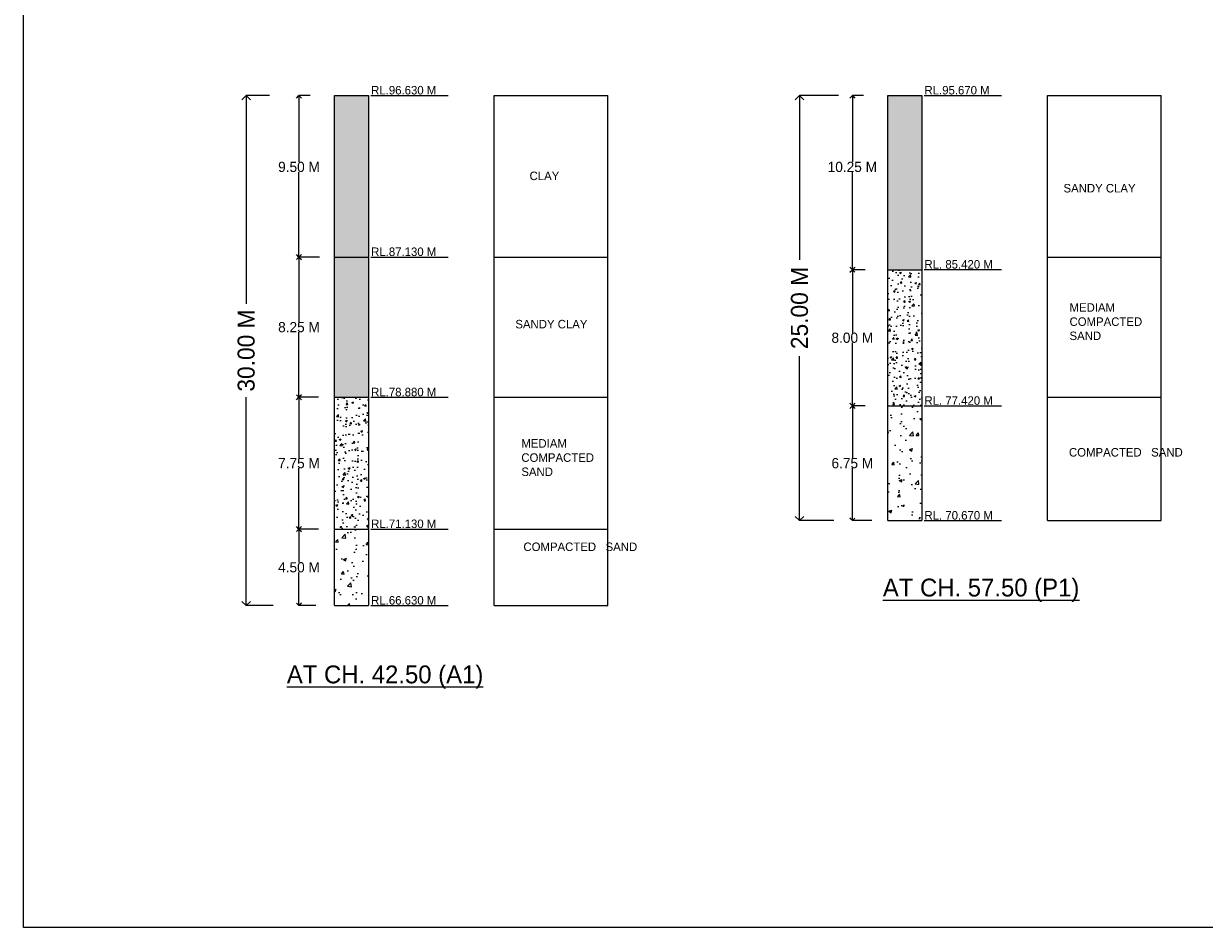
# Model space of a CAD drawing. Header units: millimetres. Extents: x -20950785 to 389010297, y -11535949 to 14056629.
# Tile 41 of 256: x 9284767 to 9354167, y -423663 to -370513. Entities that reach past the tile are written whole.
import ezdxf

# ---------------------------------------------------------------- set-up
doc = ezdxf.new("R2010")
doc.units = ezdxf.units.MM
doc.header["$LTSCALE"] = 60
doc.header["$MEASUREMENT"] = 0
doc.dimstyles.get("Standard").update_dxf_attribs({"dimtxt": 400, "dimasz": 215, "dimexe": 0.18, "dimexo": 0.0625, "dimgap": 0.09, "dimtad": 0, "dimtih": 1, "dimtoh": 1, "dimdec": 0, "dimzin": 4, "dimdsep": 46, "dimtxsty": 'Standard', "dimblk": 'OPEN90', "dimcen": 0, "dimadec": 0, "dimazin": 1, "dimtfac": 1, "dimtdec": 0, "dimtix": 1, "dimtofl": 0, "dimtmove": 0, "dimatfit": 3, "dimldrblk": 'OPEN30', "dimfxl": 1, "dimtolj": 1, "dimtzin": 0, "dimarcsym": 0})
pattern_1 = [(50, (7449959.4, -368372.3), (1793.1505, -156.8803), [187.5, -2062.5]), (355, (7449959.4, -368372.3), (-346.8783, 1880.4803), [150, -1650]), (100.45144, (7450108.8, -368385.4), (1446.2721, 1723.6), [159.3505, -1752.8553]), (46.1842, (7449959.4, -367872.3), (2668.1033, -413.7982), [281.25, -3093.75]), (96.63564, (7450181.8, -367906.8), (2336.655, 2435.2965), [239.026, -2629.2844]), (351.18416, (7449959.4, -367872.3), (2336.655, 2435.2965), [225, -2475]), (21, (7450209.4, -367997.3), (1492.2676, -1006.5472), [187.5, -2062.5]), (326, (7450209.4, -367997.3), (608.2883, 1812.8751), [150, -1650]), (71.45144, (7450333.8, -368081.2), (2100.556, 806.3279), [159.3505, -1752.8553]), (37.5, (7449959.4, -368372.3), (30.39964, 832.23463), [0, -1630, 0, -1675, 0, -1656.25]), (7.5, (7449959.4, -368372.3), (657.67384, 986.0293), [0, -955, 0, -1592.5, 0, -631.25]), (327.5, (7449401.9, -368372.3), (1334.5561, -56.38718), [0, -625, 0, -1950, 0, -2587.5]), (317.5, (7449151.9, -368372.3), (1457.9654, 250.26246), [0, -812.5, 0, -1295, 0, -1837.5])]
pattern_2 = [(50, (7449959.4, -368372.33), (358.63009, -31.376067), [37.5, -412.5]), (355, (7449959.4, -368372.33), (-69.37567, 376.09607), [30, -330]), (100.451444, (7449989.3, -368374.94), (289.254423, 344.719995), [31.870096, -350.571056]), (46.1842, (7449959.4, -368272.33), (533.62067, -82.75964), [56.25, -618.75]), (96.635635, (7450003.9, -368279.2), (467.33097, 487.0593), [47.80517, -525.85688]), (351.184164, (7449959.4, -368272.3), (467.33097, 487.0593), [45, -495]), (21, (7450009.4, -368297.33), (298.453526, -201.309445), [37.5, -412.5]), (326, (7450009.4, -368297.33), (121.657666, 362.57502), [30, -330]), (71.451445, (7450034.28, -368314.1), (420.11119, 161.265576), [31.870095, -350.571056]), (37.5, (7449959.41, -368372.33), (6.079928, 166.446927), [0, -326, 0, -335, 0, -331.25]), (7.5, (7449959.41, -368372.33), (131.534769, 197.205856), [0, -191, 0, -318.5, 0, -126.25]), (327.5, (7449847.91, -368372.33), (266.911218, -11.277436), [0, -125, 0, -390, 0, -517.5]), (317.5, (7449797.9, -368372.33), (291.593085, 50.05249), [0, -162.5, 0, -259, 0, -367.5])]
pattern_3 = [(50, (7449959.4, -368372.3), (1075.89027, -94.1282), [112.5, -1237.5]), (355, (7449959.4, -368372.3), (-208.127, 1128.2882), [90, -990]), (100.451444, (7450049.1, -368380.2), (867.76327, 1034.16), [95.6103, -1051.71317]), (46.1842, (7449959.4, -368072.3), (1600.862, -248.2789), [168.75, -1856.25]), (96.63564, (7450092.8, -368093), (1401.9929, 1461.1779), [143.4155, -1577.5706]), (351.18416, (7449959.4, -368072.3), (1401.9929, 1461.1779), [135, -1485]), (21, (7450109.4, -368147.3), (895.36058, -603.92834), [112.5, -1237.5]), (326, (7450109.4, -368147.3), (364.973, 1087.72507), [90, -990]), (71.451445, (7450184, -368197.7), (1260.33357, 483.79673), [95.6103, -1051.71317]), (37.5, (7449959.4, -368372.33), (18.23978, 499.34078), [0, -978, 0, -1005, 0, -993.75]), (7.5, (7449959.4, -368372.33), (394.6043, 591.61757), [0, -573, 0, -955.5, 0, -378.75]), (327.5, (7449624.9, -368372.33), (800.73365, -33.83231), [0, -375, 0, -1170, 0, -1552.5]), (317.5, (7449474.9, -368372.3), (874.77925, 150.15747), [0, -487.5, 0, -777, 0, -1102.5])]

# ---------------------------------------------------------------- blocks, each defined once
blk = doc.blocks.new('_Open90')
at = {"color": 0, "linetype": 'ByBlock', "lineweight": -2}
for p, q in [((0, 0), (-1, 0)), ((-0.5, 0.5), (0, 0)), ((0, 0), (-0.5, -0.5))]:
    blk.add_line(p, q, dxfattribs=at)
blk = doc.blocks.new('*D1617')
at = {"color": 0, "lineweight": -2, "ltscale": 20, "transparency": 16777216}
for p, q in [((9301618, -374740), (9300953, -374740)), ((9300953, -375040), (9300953, -378643)), ((9300953, -383940), (9300953, -379243)), ((9302150, -384240), (9300953, -384240))]:
    blk.add_line(p, q, dxfattribs=at)
at = {"layer": 'Defpoints', "color": 0, "lineweight": 9, "ltscale": 20, "transparency": 16777216}
for p in [(9300953, -374740), (9301618, -374740), (9302151, -384240)]:
    blk.add_point(p, dxfattribs=at)
at = {"color": 0, "lineweight": -2, "ltscale": 20, "transparency": 16777216, "xscale": 300, "yscale": 300, "zscale": 300}
for p, rotation in [((9300953, -374740), 90), ((9300953, -384240), 270)]:
    blk.add_blockref('_Open90', p, dxfattribs=dict(at, rotation=rotation))
at = {"color": 0, "lineweight": 9, "ltscale": 20, "transparency": 16777216, "insert": (9300953, -378943), "char_height": 400, "attachment_point": 5}
blk.add_mtext('\\A1;{\\H1.5x;9.50 M}', dxfattribs=at)
blk = doc.blocks.new('_Open30')
at = {"color": 0, "linetype": 'ByBlock', "lineweight": -2}
for p, q in [((-1, 0.27), (0, 0)), ((0, 0), (-1, -0.27)), ((0, 0), (-1, 0))]:
    blk.add_line(p, q, dxfattribs=at)
blk = doc.blocks.new('*D1618')
at = {"color": 0, "lineweight": -2, "ltscale": 20, "transparency": 16777216}
for p, q in [((9302150, -384240), (9300953, -384240)), ((9300953, -384540), (9300953, -388065)), ((9300953, -392190), (9300953, -388665)), ((9302094, -392490), (9300953, -392490))]:
    blk.add_line(p, q, dxfattribs=at)
at = {"layer": 'Defpoints', "color": 0, "lineweight": 9, "ltscale": 20, "transparency": 16777216}
for p in [(9300953, -384240), (9302151, -384240), (9302095, -392490)]:
    blk.add_point(p, dxfattribs=at)
at = {"color": 0, "lineweight": -2, "ltscale": 20, "transparency": 16777216, "xscale": 300, "yscale": 300, "zscale": 300}
for p, rotation in [((9300953, -384240), 90), ((9300953, -392490), 270)]:
    blk.add_blockref('_Open90', p, dxfattribs=dict(at, rotation=rotation))
at = {"color": 0, "lineweight": 9, "ltscale": 20, "transparency": 16777216, "insert": (9300953, -388365), "char_height": 400, "attachment_point": 5}
blk.add_mtext('\\A1;{\\H1.5x;8.25 M}', dxfattribs=at)
blk = doc.blocks.new('*D1619')
at = {"color": 0, "lineweight": -2, "ltscale": 20, "transparency": 16777216}
for p, q in [((9302094, -392490), (9300953, -392490)), ((9300953, -392790), (9300953, -396065)), ((9300953, -399940), (9300953, -396665)), ((9302094, -400240), (9300953, -400240))]:
    blk.add_line(p, q, dxfattribs=at)
at = {"layer": 'Defpoints', "color": 0, "lineweight": 9, "ltscale": 20, "transparency": 16777216}
for p in [(9300953, -392490), (9302095, -392490), (9302095, -400240)]:
    blk.add_point(p, dxfattribs=at)
at = {"color": 0, "lineweight": -2, "ltscale": 20, "transparency": 16777216, "xscale": 300, "yscale": 300, "zscale": 300}
for p, rotation in [((9300953, -392490), 90), ((9300953, -400240), 270)]:
    blk.add_blockref('_Open90', p, dxfattribs=dict(at, rotation=rotation))
at = {"color": 0, "lineweight": 9, "ltscale": 20, "transparency": 16777216, "insert": (9300953, -396365), "char_height": 400, "attachment_point": 5}
blk.add_mtext('\\A1;{\\H1.5x;7.75 M}', dxfattribs=at)
blk = doc.blocks.new('*D1620')
at = {"color": 0, "lineweight": -2, "ltscale": 20, "transparency": 16777216}
for p, q in [((9301698, -400240), (9300953, -400240)), ((9300953, -400540), (9300953, -402190)), ((9300953, -404440), (9300953, -402790)), ((9301940, -404740), (9300953, -404740))]:
    blk.add_line(p, q, dxfattribs=at)
at = {"layer": 'Defpoints', "color": 0, "lineweight": 9, "ltscale": 20, "transparency": 16777216}
for p in [(9300953, -400240), (9301698, -400240), (9301940, -404740)]:
    blk.add_point(p, dxfattribs=at)
at = {"color": 0, "lineweight": -2, "ltscale": 20, "transparency": 16777216, "xscale": 300, "yscale": 300, "zscale": 300}
for p, rotation in [((9300953, -400240), 90), ((9300953, -404740), 270)]:
    blk.add_blockref('_Open90', p, dxfattribs=dict(at, rotation=rotation))
at = {"color": 0, "lineweight": 9, "ltscale": 20, "transparency": 16777216, "insert": (9300953, -402490), "char_height": 400, "attachment_point": 5}
blk.add_mtext('\\A1;{\\H1.5x;4.50 M}', dxfattribs=at)
blk = doc.blocks.new('*D1621')
at = {"color": 0, "lineweight": -2, "transparency": 16777216}
for p, q in [((9299226, -374740), (9297851, -374740)), ((9297852, -375240), (9297852, -386990)), ((9297852, -404240), (9297852, -392490)), ((9299428, -404740), (9297851, -404740))]:
    blk.add_line(p, q, dxfattribs=at)
at = {"layer": 'Defpoints', "color": 0, "lineweight": 9, "transparency": 16777216}
for p in [(9299226, -374740), (9297852, -404740), (9299428, -404740)]:
    blk.add_point(p, dxfattribs=at)
at = {"color": 0, "lineweight": -2, "transparency": 16777216, "xscale": 500, "yscale": 500, "zscale": 500}
for p, rotation in [((9297852, -374740), 90), ((9297852, -404740), 270)]:
    blk.add_blockref('_Open90', p, dxfattribs=dict(at, rotation=rotation))
at = {"color": 0, "transparency": 16777216, "insert": (9297852, -389740), "char_height": 1000, "attachment_point": 5, "rotation": 90}
blk.add_mtext('\\A1;30.00 M', dxfattribs=at)
blk = doc.blocks.new('*D1622')
at = {"color": 0, "lineweight": -2, "ltscale": 20, "transparency": 16777216}
for p, q in [((9334141, -374740), (9333476, -374740)), ((9333476, -375040), (9333476, -378643)), ((9333476, -384690), (9333476, -379243)), ((9334221, -384990), (9333476, -384990))]:
    blk.add_line(p, q, dxfattribs=at)
at = {"layer": 'Defpoints', "color": 0, "lineweight": 9, "ltscale": 20, "transparency": 16777216}
for p in [(9333476, -374740), (9334141, -374740), (9334221, -384990)]:
    blk.add_point(p, dxfattribs=at)
at = {"color": 0, "lineweight": -2, "ltscale": 20, "transparency": 16777216, "xscale": 300, "yscale": 300, "zscale": 300}
for p, rotation in [((9333476, -374740), 90), ((9333476, -384990), 270)]:
    blk.add_blockref('_Open90', p, dxfattribs=dict(at, rotation=rotation))
at = {"color": 0, "lineweight": 9, "ltscale": 20, "transparency": 16777216, "insert": (9333476, -378943), "char_height": 400, "attachment_point": 5}
blk.add_mtext('\\A1;{\\H1.5x;10.25 M}', dxfattribs=at)
blk = doc.blocks.new('*D1623')
at = {"color": 0, "lineweight": -2, "ltscale": 20, "transparency": 16777216}
for p, q in [((9334221, -384990), (9333476, -384990)), ((9333476, -385290), (9333476, -388690)), ((9333476, -392690), (9333476, -389290)), ((9334221, -392990), (9333476, -392990))]:
    blk.add_line(p, q, dxfattribs=at)
at = {"layer": 'Defpoints', "color": 0, "lineweight": 9, "ltscale": 20, "transparency": 16777216}
for p in [(9333476, -384990), (9334221, -384990), (9334221, -392990)]:
    blk.add_point(p, dxfattribs=at)
at = {"color": 0, "lineweight": -2, "ltscale": 20, "transparency": 16777216, "xscale": 300, "yscale": 300, "zscale": 300}
for p, rotation in [((9333476, -384990), 90), ((9333476, -392990), 270)]:
    blk.add_blockref('_Open90', p, dxfattribs=dict(at, rotation=rotation))
at = {"color": 0, "lineweight": 9, "ltscale": 20, "transparency": 16777216, "insert": (9333476, -388990), "char_height": 400, "attachment_point": 5}
blk.add_mtext('\\A1;{\\H1.5x;8.00 M}', dxfattribs=at)
blk = doc.blocks.new('*D1624')
at = {"color": 0, "lineweight": -2, "ltscale": 20, "transparency": 16777216}
for p, q in [((9334221, -392990), (9333476, -392990)), ((9333476, -393290), (9333476, -396065)), ((9333476, -399440), (9333476, -396665)), ((9334617, -399740), (9333476, -399740))]:
    blk.add_line(p, q, dxfattribs=at)
at = {"layer": 'Defpoints', "color": 0, "lineweight": 9, "ltscale": 20, "transparency": 16777216}
for p in [(9333476, -392990), (9334221, -392990), (9334617, -399740)]:
    blk.add_point(p, dxfattribs=at)
at = {"color": 0, "lineweight": -2, "ltscale": 20, "transparency": 16777216, "xscale": 300, "yscale": 300, "zscale": 300}
for p, rotation in [((9333476, -392990), 90), ((9333476, -399740), 270)]:
    blk.add_blockref('_Open90', p, dxfattribs=dict(at, rotation=rotation))
at = {"color": 0, "lineweight": 9, "ltscale": 20, "transparency": 16777216, "insert": (9333476, -396365), "char_height": 400, "attachment_point": 5}
blk.add_mtext('\\A1;{\\H1.5x;6.75 M}', dxfattribs=at)
blk = doc.blocks.new('*D1625')
at = {"color": 0, "lineweight": -2, "transparency": 16777216}
for p, q in [((9332670, -374740), (9330374, -374740)), ((9330374, -375240), (9330374, -384406)), ((9330374, -399240), (9330374, -390073)), ((9332379, -399740), (9330374, -399740))]:
    blk.add_line(p, q, dxfattribs=at)
at = {"layer": 'Defpoints', "color": 0, "lineweight": 9, "transparency": 16777216}
for p in [(9332670, -374740), (9330374, -399740), (9332379, -399740)]:
    blk.add_point(p, dxfattribs=at)
at = {"color": 0, "lineweight": -2, "transparency": 16777216, "xscale": 500, "yscale": 500, "zscale": 500}
for p, rotation in [((9330374, -374740), 90), ((9330374, -399740), 270)]:
    blk.add_blockref('_Open90', p, dxfattribs=dict(at, rotation=rotation))
at = {"color": 0, "transparency": 16777216, "insert": (9330374, -387240), "char_height": 1000, "attachment_point": 5, "rotation": 90}
blk.add_mtext('\\A1;25.00 M', dxfattribs=at)

msp = doc.modelspace()

# ---------------------------------------------------------------- hatches: boundary and pattern name
at = {"lineweight": 9, "ltscale": 20}
h = msp.add_hatch(dxfattribs=at)
h.set_pattern_fill('AR-CONC', color=256, scale=100)
h.set_pattern_definition([(50, (7449959.4, -368372.3), (717.26018, -62.75213), [75, -825]), (355, (7449959.4, -368372.3), (-138.75133, 752.19213), [60, -660]), (100.451444, (7450019.2, -368377.56), (578.50885, 689.44), [63.7402, -701.1421]), (46.1842, (7449959.4, -368172.3), (1067.24133, -165.51928), [112.5, -1237.5]), (96.635635, (7450048.3, -368186.1), (934.66195, 974.1186), [95.61034, -1051.71376]), (351.184164, (7449959.4, -368172.3), (934.66195, 974.1186), [90, -990]), (21, (7450059.4, -368222.3), (596.90705, -402.61889), [75, -825]), (326, (7450059.4, -368222.3), (243.31533, 725.15005), [60, -660]), (71.451445, (7450109.15, -368255.9), (840.22238, 322.53115), [63.7402, -701.1421]), (37.5, (7449959.4, -368372.33), (12.159855, 332.893854), [0, -652, 0, -670, 0, -662.5]), (7.5, (7449959.4, -368372.33), (263.06954, 394.41171), [0, -382, 0, -637, 0, -252.5]), (327.5, (7449736.4, -368372.33), (533.822436, -22.554872), [0, -250, 0, -780, 0, -1035]), (317.5, (7449636.4, -368372.33), (583.18617, 100.10498), [0, -325, 0, -518, 0, -735])])
h.paths.add_polyline_path([(9305042.98, -384239.68), (9303042.98, -384239.68), (9303042.98, -392489.68), (9305042.98, -392489.68)])
h.paths.add_polyline_path([(9305063.93, -404820.18), (9309693.04, -404820.18), (9309693.04, -404038.95), (9305063.93, -404038.95)], flags=9)
h.paths.add_polyline_path([(9305063.93, -400320.18), (9309693.04, -400320.18), (9309693.04, -399538.95), (9305063.93, -399538.95)], flags=9)
h.paths.add_polyline_path([(9305063.42, -392571.69), (9309693.54, -392571.69), (9309693.54, -391787.44), (9305063.42, -391787.44)], flags=9)
h.paths.add_polyline_path([(9305063.42, -384321.69), (9309693.54, -384321.69), (9309693.54, -383537.44), (9305063.42, -383537.44)], flags=9)
h.paths.add_polyline_path([(9305063.93, -374820.18), (9309693.04, -374820.18), (9309693.04, -374038.95), (9305063.93, -374038.95)], flags=9)
h.paths.add_polyline_path([(9313973.91, -402653.12), (9318584.89, -402653.12), (9318584.89, -400724.92), (9313973.91, -400724.92)], flags=9)
h.paths.add_polyline_path([(9314193.96, -379995.34), (9316441.95, -379995.34), (9316441.95, -378909.55), (9314193.96, -378909.55)], flags=9)
h.paths.add_polyline_path([(9299891.52, -409948.64), (9314430.04, -409948.64), (9314430.04, -407866.97), (9299891.52, -407866.97)], flags=9)
h.paths.add_polyline_path([(9313830.17, -397406.65), (9318463.31, -397406.65), (9318463.31, -394634.71), (9313830.17, -394634.71)], flags=9)
h.paths.add_polyline_path([(9313498.94, -388715.78), (9318154.59, -388715.78), (9318154.59, -387629.99), (9313498.94, -387629.99)], flags=9)
h.paths.add_polyline_path([(9413985.31, -333598.75), (9424793.98, -333598.75), (9424793.98, -331283.91), (9413985.31, -331283.91)], flags=9)
h.paths.add_polyline_path([(9383405.73, -238638.61), (9388658.05, -238638.61), (9388658.05, -237335.66), (9383405.73, -237335.66)], flags=9)
h.paths.add_polyline_path([(9383489.63, -236841.36), (9388741.94, -236841.36), (9388741.94, -235538.4), (9383489.63, -235538.4)], flags=9)
h.paths.add_polyline_path([(9402505.26, -237732.81), (9408047.7, -237732.81), (9408047.7, -236429.85), (9402505.26, -236429.85)], flags=9)
h.paths.add_polyline_path([(9402428.52, -235857.48), (9407970.97, -235857.48), (9407970.97, -234554.53), (9402428.52, -234554.53)], flags=9)
h.paths.add_polyline_path([(9364133.54, -237732.81), (9369675.99, -237732.81), (9369675.99, -236429.85), (9364133.54, -236429.85)], flags=9)
h.paths.add_polyline_path([(9364056.8, -235857.48), (9369599.25, -235857.48), (9369599.25, -234554.53), (9364056.8, -234554.53)], flags=9)
h.paths.add_polyline_path([(9470139.99, -397353.43), (9566841.73, -397353.43), (9566841.73, -388863.45), (9470139.99, -388863.45)], flags=9)
h.paths.add_polyline_path([(9552010.34, -416787.57), (9561144.66, -416787.57), (9561144.66, -412444.38), (9552010.34, -412444.38)], flags=9)
h.paths.add_polyline_path([(9494166.13, -408126.44), (9580947.88, -408126.44), (9580947.88, -400905.14), (9494166.13, -400905.14)], flags=9)
h.paths.add_polyline_path([(9468893.12, -416988.19), (9488963.93, -416988.19), (9488963.93, -412710.73), (9468893.12, -412710.73)], flags=9)
h.paths.add_polyline_path([(9562715.43, -387910.9), (9568184.34, -387910.9), (9568184.34, -384361.68), (9562715.43, -384361.68)], flags=9)
h.paths.add_polyline_path([(9550938.3, -422794.46), (9563611.71, -422794.46), (9563611.71, -418517), (9550938.3, -418517)], flags=9)
h.paths.add_polyline_path([(9530595.59, -387988.59), (9535656.82, -387988.59), (9535656.82, -384439.38), (9530595.59, -384439.38)], flags=9)
h.paths.add_polyline_path([(9506972.43, -388227.15), (9512305.84, -388227.15), (9512305.84, -384677.93), (9506972.43, -384677.93)], flags=9)
h.paths.add_polyline_path([(9517674.4, -416644.23), (9530433.07, -416644.23), (9530433.07, -412366.77), (9517674.4, -412366.77)], flags=9)
h.paths.add_polyline_path([(9482212.53, -388150.03), (9489933.27, -388150.03), (9489933.27, -384600.81), (9482212.53, -384600.81)], flags=9)
h.paths.add_polyline_path([(9472773.31, -404978.19), (9487585.44, -404978.19), (9487585.44, -400700.74), (9472773.31, -400700.74)], flags=9)
h.paths.add_polyline_path([(9517436.28, -422731.55), (9534382.81, -422731.55), (9534382.81, -418454.09), (9517436.28, -418454.09)], flags=9)
h.paths.add_polyline_path([(9501707.34, -365850.63), (9577753.12, -365850.63), (9577753.12, -240258.29), (9501707.34, -240258.29)], flags=9)
h.paths.add_polyline_path([(9449811.58, -327898.14), (9455063.89, -327898.14), (9455063.89, -326595.19), (9449811.58, -326595.19)], flags=9)
h.paths.add_polyline_path([(9349562.22, -313541.63), (9355104.67, -313541.63), (9355104.67, -312238.68), (9349562.22, -312238.68)], flags=9)
h.paths.add_polyline_path([(9347213.24, -337446.77), (9358569.92, -337446.77), (9358569.92, -335131.32), (9347213.24, -335131.32)], flags=9)
h.paths.add_polyline_path([(9345865.05, -346911.82), (9351992.76, -346911.82), (9351992.76, -345391.7), (9345865.05, -345391.7)], flags=9)
h.paths.add_polyline_path([(9420584.11, -336053.73), (9432408.63, -336053.73), (9432408.63, -333738.49), (9420584.11, -333738.49)], flags=9)
h.paths.add_polyline_path([(9389335.6, -300830.25), (9396075.39, -300830.25), (9396075.39, -299310.14), (9389335.6, -299310.14)], flags=9)
h.paths.add_polyline_path([(9389335.6, -302668.66), (9395463.3, -302668.66), (9395463.3, -301148.54), (9389335.6, -301148.54)], flags=9)
h.paths.add_polyline_path([(9389335.6, -303753.85), (9395463.3, -303753.85), (9395463.3, -302233.73), (9389335.6, -302233.73)], flags=9)
h.paths.add_polyline_path([(9389258.52, -304780.96), (9395386.22, -304780.96), (9395386.22, -303260.85), (9389258.52, -303260.85)], flags=9)
h.paths.add_polyline_path([(9389258.52, -310501.4), (9395386.22, -310501.4), (9395386.22, -308981.29), (9389258.52, -308981.29)], flags=9)
h.paths.add_polyline_path([(9389278.29, -313512.52), (9395405.99, -313512.52), (9395405.99, -311992.4), (9389278.29, -311992.4)], flags=9)
h.paths.add_polyline_path([(9414444.94, -312646.4), (9419697.26, -312646.4), (9419697.26, -311343.44), (9414444.94, -311343.44)], flags=9)
h.paths.add_polyline_path([(9414444.94, -311827.14), (9419697.26, -311827.14), (9419697.26, -310524.18), (9414444.94, -310524.18)], flags=9)
h.paths.add_polyline_path([(9458693.9, -311780.63), (9463946.22, -311780.63), (9463946.22, -310477.67), (9458693.9, -310477.67)], flags=9)
h.paths.add_polyline_path([(9449811.58, -324793.12), (9455063.89, -324793.12), (9455063.89, -323490.17), (9449811.58, -323490.17)], flags=9)
h.paths.add_polyline_path([(9458677.16, -304443.26), (9468516.31, -304443.26), (9468516.31, -303140.3), (9458677.16, -303140.3)], flags=9)
h.paths.add_polyline_path([(9389294.87, -299744.5), (9399134.03, -299744.5), (9399134.03, -298441.55), (9389294.87, -298441.55)], flags=9)
h.paths.add_polyline_path([(9384195.69, -306101.36), (9385794.75, -306101.36), (9385794.75, -305232.72), (9384195.69, -305232.72)], flags=9)
h.paths.add_polyline_path([(9361995.69, -306102.7), (9363594.75, -306102.7), (9363594.75, -305234.06), (9361995.69, -305234.06)], flags=9)
h.paths.add_polyline_path([(9379311.6, -306096.36), (9380910.66, -306096.36), (9380910.66, -305227.72), (9379311.6, -305227.72)], flags=9)
h.paths.add_polyline_path([(9373111.6, -306079.85), (9374710.66, -306079.85), (9374710.66, -305211.22), (9373111.6, -305211.22)], flags=9)
h.paths.add_polyline_path([(9367110.63, -306096.36), (9368709.69, -306096.36), (9368709.69, -305227.72), (9367110.63, -305227.72)], flags=9)
h.paths.add_polyline_path([(9368069.84, -299361.93), (9381531.49, -299361.93), (9381531.49, -298158.97), (9368069.84, -298158.97)], flags=9)
h.paths.add_polyline_path([(9327769.74, -299369.32), (9339071.11, -299369.32), (9339071.11, -298283.53), (9327769.74, -298283.53)], flags=9)
h.paths.add_polyline_path([(9349535.67, -304868.24), (9354787.99, -304868.24), (9354787.99, -303565.28), (9349535.67, -303565.28)], flags=9)
h.paths.add_polyline_path([(9349535.67, -304069.85), (9354787.99, -304069.85), (9354787.99, -302766.9), (9349535.67, -302766.9)], flags=9)
h.paths.add_polyline_path([(9349535.67, -303068.24), (9354787.99, -303068.24), (9354787.99, -301765.28), (9349535.67, -301765.28)], flags=9)
h.paths.add_polyline_path([(9349535.67, -301019.01), (9355312.63, -301019.01), (9355312.63, -299716.06), (9349535.67, -299716.06)], flags=9)
h.paths.add_polyline_path([(9349562.22, -310541.63), (9355104.67, -310541.63), (9355104.67, -309238.68), (9349562.22, -309238.68)], flags=9)
h.paths.add_polyline_path([(9314363.84, -333493.79), (9315925.46, -333493.79), (9315925.46, -332408), (9314363.84, -332408)], flags=9)
h.paths.add_polyline_path([(9312578.34, -333468.87), (9314139.96, -333468.87), (9314139.96, -332383.07), (9312578.34, -332383.07)], flags=9)
h.paths.add_polyline_path([(9308483.9, -361666.38), (9310357.84, -361666.38), (9310357.84, -360363.43), (9308483.9, -360363.43)], flags=9)
h.paths.add_polyline_path([(9302921.17, -361616.25), (9304795.11, -361616.25), (9304795.11, -360313.29), (9302921.17, -360313.29)], flags=9)
h.paths.add_polyline_path([(9297253.55, -361678.38), (9299127.49, -361678.38), (9299127.49, -360375.43), (9297253.55, -360375.43)], flags=9)
h.paths.add_polyline_path([(9414375, -304228.7), (9422572.51, -304228.7), (9422572.51, -301913.66), (9414375, -301913.66)], flags=9)
h.paths.add_polyline_path([(9420153.66, -329503.83), (9430871.25, -329503.83), (9430871.25, -328566.36), (9420153.66, -328566.36)], flags=9)
h.paths.add_polyline_path([(9422296.31, -328713.78), (9427864.34, -328713.78), (9427864.34, -327776.91), (9422296.31, -327776.91)], flags=9)
h.paths.add_polyline_path([(9386464.47, -320159.35), (9397273.14, -320159.35), (9397273.14, -317844.51), (9386464.47, -317844.51)], flags=9)
h.paths.add_polyline_path([(9423429.15, -345029.23), (9429952.39, -345029.23), (9429952.39, -344091.76), (9423429.15, -344091.76)], flags=9)
h.paths.add_polyline_path([(9384096.03, -346811.82), (9390223.73, -346811.82), (9390223.73, -345291.7), (9384096.03, -345291.7)], flags=9)
h.paths.add_polyline_path([(9414451.47, -350037.06), (9420593.74, -350037.06), (9420593.74, -348943.34), (9414451.47, -348943.34)], flags=9)
h.paths.add_polyline_path([(9450756.87, -349829.35), (9456009.19, -349829.35), (9456009.19, -348526.39), (9450756.87, -348526.39)], flags=9)
h.paths.add_polyline_path([(9439290.04, -370630.47), (9449941.3, -370630.47), (9449941.3, -368350.29), (9439290.04, -368350.29)], flags=9)
h.paths.add_polyline_path([(9403273.66, -370710.22), (9413924.92, -370710.22), (9413924.92, -368430.05), (9403273.66, -368430.05)], flags=9)
h.paths.add_polyline_path([(9300516.87, -366701.34), (9314336.53, -366701.34), (9314336.53, -364638.33), (9300516.87, -364638.33)], flags=9)
h.paths.add_polyline_path([(9366166.87, -377213.33), (9381441.23, -377213.33), (9381441.23, -374933.16), (9366166.87, -374933.16)], flags=9)
h.paths.add_polyline_path([(9458693.9, -305386.84), (9464470.86, -305386.84), (9464470.86, -304083.88), (9458693.9, -304083.88)], flags=9)
h.paths.add_polyline_path([(9458693.9, -312730.69), (9463946.22, -312730.69), (9463946.22, -311427.73), (9458693.9, -311427.73)], flags=9)
h.paths.add_polyline_path([(9458693.9, -309729.68), (9463946.22, -309729.68), (9463946.22, -308426.73), (9458693.9, -308426.73)], flags=9)
h.paths.add_polyline_path([(9458693.9, -308328.07), (9463946.22, -308328.07), (9463946.22, -307025.12), (9458693.9, -307025.12)], flags=9)
h.paths.add_polyline_path([(9458693.9, -307328.07), (9463946.22, -307328.07), (9463946.22, -306025.12), (9458693.9, -306025.12)], flags=9)
h.paths.add_polyline_path([(9413637.58, -327941.52), (9418902.39, -327941.52), (9418902.39, -327004.05), (9413637.58, -327004.05)], flags=9)
h.paths.add_polyline_path([(9413747.21, -325010.47), (9418999.53, -325010.47), (9418999.53, -323707.51), (9413747.21, -323707.51)], flags=9)
h.paths.add_polyline_path([(9414444.94, -309343.42), (9419697.26, -309343.42), (9419697.26, -308040.46), (9414444.94, -308040.46)], flags=9)
h.paths.add_polyline_path([(9414444.94, -307355.23), (9419697.26, -307355.23), (9419697.26, -306052.28), (9414444.94, -306052.28)], flags=9)
h.paths.add_polyline_path([(9414444.94, -306355.23), (9419697.26, -306355.23), (9419697.26, -305052.28), (9414444.94, -305052.28)], flags=9)
h.paths.add_polyline_path([(9435421.89, -303639.18), (9442445.6, -303639.18), (9442445.6, -302336.22), (9435421.89, -302336.22)], flags=9)
h.paths.add_polyline_path([(9444509.1, -303573.48), (9452460.41, -303573.48), (9452460.41, -302270.52), (9444509.1, -302270.52)], flags=9)
h.paths.add_polyline_path([(9440938.37, -305167.62), (9443489.38, -305234.39), (9443517.79, -304148.96), (9440966.78, -304082.2)], flags=9)
h.paths.add_polyline_path([(9445404.56, -305111.44), (9455039.44, -305363.61), (9455067.85, -304278.19), (9445432.97, -304026.01)], flags=9)
h.paths.add_polyline_path([(9336379.21, -300679.59), (9336380.03, -300679.59), (9336380.03, -300679.16), (9336379.21, -300679.16)], flags=9)
h.paths.add_polyline_path([(9431205.45, -223146.7), (9442406.76, -223146.7), (9442406.76, -220540.71), (9431205.45, -220540.71)], flags=9)
h.paths.add_polyline_path([(9320824.74, -223405.63), (9337481.44, -223405.63), (9337481.44, -220799.63), (9320824.74, -220799.63)], flags=9)
h.paths.add_polyline_path([(9384386.02, -234040.14), (9392408.29, -234040.14), (9392408.29, -232520.03), (9384386.02, -232520.03)], flags=9)
h.paths.add_polyline_path([(9379703.62, -232981.1), (9388683.04, -232981.1), (9388683.04, -231460.98), (9379703.62, -231460.98)], flags=9)
h.paths.add_polyline_path([(9376996.53, -230478.8), (9400269.53, -230478.8), (9400269.53, -228307.21), (9376996.53, -228307.21)], flags=9)
h.paths.add_polyline_path([(9470544.37, -270483.67), (9490859.26, -270483.67), (9490859.26, -267280.9), (9470544.37, -267280.9)], flags=9)
h.paths.add_polyline_path([(9474828.62, -288268.09), (9487143.87, -288268.09), (9487143.87, -282565.31), (9474828.62, -282565.31)], flags=9)
h.paths.add_polyline_path([(9474732.2, -277679.86), (9487476.8, -277679.86), (9487476.8, -274477.09), (9474732.2, -274477.09)], flags=9)
h.paths.add_polyline_path([(9410656.28, -267478.28), (9413865.91, -267478.28), (9413865.91, -264220.89), (9410656.28, -264220.89)], flags=9)
h.paths.add_polyline_path([(9417374.5, -262541.27), (9423502.2, -262541.27), (9423502.2, -261021.16), (9417374.5, -261021.16)], flags=9)
h.paths.add_polyline_path([(9357966.28, -267478.28), (9361175.91, -267478.28), (9361175.91, -264220.89), (9357966.28, -264220.89)], flags=9)
h.paths.add_polyline_path([(9364308.68, -262578.54), (9370436.39, -262578.54), (9370436.39, -261058.42), (9364308.68, -261058.42)], flags=9)
h.paths.add_polyline_path([(9395823.55, -263660.39), (9401951.25, -263660.39), (9401951.25, -262140.28), (9395823.55, -262140.28)], flags=9)
h.paths.add_polyline_path([(9392117.31, -268734.73), (9395010.72, -268734.73), (9395010.72, -265627.34), (9392117.31, -265627.34)], flags=9)
h.paths.add_polyline_path([(9380823.55, -263660.39), (9386951.25, -263660.39), (9386951.25, -262140.28), (9380823.55, -262140.28)], flags=9)
h.paths.add_polyline_path([(9377117.31, -268734.73), (9380010.72, -268734.73), (9380010.72, -265627.34), (9377117.31, -265627.34)], flags=9)
h.paths.add_polyline_path([(9410098.66, -279536.02), (9410098.66, -272695.17), (9406895.89, -272695.17), (9406895.89, -279536.02)], flags=9)
h.paths.add_polyline_path([(9410098.66, -289005.56), (9410098.66, -283272.14), (9406895.89, -283272.14), (9406895.89, -289005.56)], flags=9)
h.paths.add_polyline_path([(9395098.66, -279536.02), (9395098.66, -272695.17), (9391895.89, -272695.17), (9391895.89, -279536.02)], flags=9)
h.paths.add_polyline_path([(9395098.66, -288979.6), (9395098.66, -283246.18), (9391895.89, -283246.18), (9391895.89, -288979.6)], flags=9)
h.paths.add_polyline_path([(9380098.66, -279536.02), (9380098.66, -272695.17), (9376895.89, -272695.17), (9376895.89, -279536.02)], flags=9)
h.paths.add_polyline_path([(9380098.66, -288991.5), (9380098.66, -283258.08), (9376895.89, -283258.08), (9376895.89, -288991.5)], flags=9)
h.paths.add_polyline_path([(9365098.66, -279536.02), (9365098.66, -272695.17), (9361895.89, -272695.17), (9361895.89, -279536.02)], flags=9)
h.paths.add_polyline_path([(9365098.66, -288955.81), (9365098.66, -283222.39), (9361895.89, -283222.39), (9361895.89, -288955.81)], flags=9)
h.paths.add_polyline_path([(9462598.66, -279536.02), (9462598.66, -272695.17), (9459395.89, -272695.17), (9459395.89, -279536.02)], flags=9)
h.paths.add_polyline_path([(9462598.66, -289622), (9462598.66, -282781.15), (9459395.89, -282781.15), (9459395.89, -289622)], flags=9)
h.paths.add_polyline_path([(9452598.66, -279502.49), (9452598.66, -272661.65), (9449395.89, -272661.65), (9449395.89, -279502.49)], flags=9)
h.paths.add_polyline_path([(9452598.66, -289622), (9452598.66, -282781.15), (9449395.89, -282781.15), (9449395.89, -289622)], flags=9)
h.paths.add_polyline_path([(9290544.37, -270483.67), (9310859.26, -270483.67), (9310859.26, -267280.9), (9290544.37, -267280.9)], flags=9)
h.paths.add_polyline_path([(9294828.62, -288268.09), (9307143.87, -288268.09), (9307143.87, -282565.31), (9294828.62, -282565.31)], flags=9)
h.paths.add_polyline_path([(9294732.2, -277679.86), (9307476.8, -277679.86), (9307476.8, -274477.09), (9294732.2, -274477.09)], flags=9)
h.paths.add_polyline_path([(9442598.66, -279536.02), (9442598.66, -272695.17), (9439395.89, -272695.17), (9439395.89, -279536.02)], flags=9)
h.paths.add_polyline_path([(9442598.66, -289622), (9442598.66, -282781.15), (9439395.89, -282781.15), (9439395.89, -289622)], flags=9)
h.paths.add_polyline_path([(9432598.66, -279536.02), (9432598.66, -272695.17), (9429395.89, -272695.17), (9429395.89, -279536.02)], flags=9)
h.paths.add_polyline_path([(9432598.66, -289622), (9432598.66, -282781.15), (9429395.89, -282781.15), (9429395.89, -289622)], flags=9)
h.paths.add_polyline_path([(9422598.66, -279536.02), (9422598.66, -272695.17), (9419395.89, -272695.17), (9419395.89, -279536.02)], flags=9)
h.paths.add_polyline_path([(9422598.66, -289622), (9422598.66, -282781.15), (9419395.89, -282781.15), (9419395.89, -289622)], flags=9)
h.paths.add_polyline_path([(9412598.66, -279536.02), (9412598.66, -272695.17), (9409395.89, -272695.17), (9409395.89, -279536.02)], flags=9)
h.paths.add_polyline_path([(9412598.66, -288982.31), (9412598.66, -283248.89), (9409395.89, -283248.89), (9409395.89, -288982.31)], flags=9)
h.paths.add_polyline_path([(9402598.66, -279536.02), (9402598.66, -272695.17), (9399395.89, -272695.17), (9399395.89, -279536.02)], flags=9)
h.paths.add_polyline_path([(9402598.66, -289005.56), (9402598.66, -283272.14), (9399395.89, -283272.14), (9399395.89, -289005.56)], flags=9)
h.paths.add_polyline_path([(9392598.66, -279536.02), (9392598.66, -272695.17), (9389395.89, -272695.17), (9389395.89, -279536.02)], flags=9)
h.paths.add_polyline_path([(9392598.66, -288979.6), (9392598.66, -283246.18), (9389395.89, -283246.18), (9389395.89, -288979.6)], flags=9)
h.paths.add_polyline_path([(9382598.66, -279536.02), (9382598.66, -272695.17), (9379395.89, -272695.17), (9379395.89, -279536.02)], flags=9)
h.paths.add_polyline_path([(9382598.66, -288986.09), (9382598.66, -283252.67), (9379395.89, -283252.67), (9379395.89, -288986.09)], flags=9)
h.paths.add_polyline_path([(9372598.66, -279536.02), (9372598.66, -272695.17), (9369395.89, -272695.17), (9369395.89, -279536.02)], flags=9)
h.paths.add_polyline_path([(9372598.66, -288991.5), (9372598.66, -283258.08), (9369395.89, -283258.08), (9369395.89, -288991.5)], flags=9)
h.paths.add_polyline_path([(9362598.66, -279536.02), (9362598.66, -272695.17), (9359395.89, -272695.17), (9359395.89, -279536.02)], flags=9)
h.paths.add_polyline_path([(9362598.66, -288955.81), (9362598.66, -283222.39), (9359395.89, -283222.39), (9359395.89, -288955.81)], flags=9)
h.paths.add_polyline_path([(9352598.66, -279536.02), (9352598.66, -272695.17), (9349395.89, -272695.17), (9349395.89, -279536.02)], flags=9)
h.paths.add_polyline_path([(9352598.66, -288983.39), (9352598.66, -283249.97), (9349395.89, -283249.97), (9349395.89, -288983.39)], flags=9)
h.paths.add_polyline_path([(9342598.66, -279536.02), (9342598.66, -272695.17), (9339395.89, -272695.17), (9339395.89, -279536.02)], flags=9)
h.paths.add_polyline_path([(9342598.66, -288962.3), (9342598.66, -283228.88), (9339395.89, -283228.88), (9339395.89, -288962.3)], flags=9)
h.paths.add_polyline_path([(9332598.66, -279536.02), (9332598.66, -272695.17), (9329395.89, -272695.17), (9329395.89, -279536.02)], flags=9)
h.paths.add_polyline_path([(9332598.66, -289068.28), (9332598.66, -283334.86), (9329395.89, -283334.86), (9329395.89, -289068.28)], flags=9)
h.paths.add_polyline_path([(9322598.66, -279536.02), (9322598.66, -272695.17), (9319395.89, -272695.17), (9319395.89, -279536.02)], flags=9)
h.paths.add_polyline_path([(9322598.66, -288978.52), (9322598.66, -283245.1), (9319395.89, -283245.1), (9319395.89, -288978.52)], flags=9)
h = msp.add_hatch(dxfattribs=at)
h.set_pattern_fill('AR-CONC', color=256, scale=50)
h.set_pattern_definition(pattern_2)
h.paths.add_polyline_path([(9305042.98, -374739.68), (9303042.98, -374739.68), (9303042.98, -384239.68), (9305042.98, -384239.68)])
h = msp.add_hatch(dxfattribs=at)
h.set_pattern_fill('AR-CONC', color=256, scale=50)
h.set_pattern_definition(pattern_2)
h.paths.add_polyline_path([(9337565.68, -374739.68), (9335565.68, -374739.68), (9335565.68, -384989.68), (9337565.68, -384989.68)])
h = msp.add_hatch(dxfattribs=at)
h.set_pattern_fill('AR-CONC', color=256, scale=150)
h.set_pattern_definition(pattern_3)
h.paths.add_polyline_path([(9337565.68, -384989.68), (9335565.68, -384989.68), (9335565.68, -392989.68), (9337565.68, -392989.68)])
h = msp.add_hatch(dxfattribs=at)
h.set_pattern_fill('AR-CONC', color=256, scale=150)
h.set_pattern_definition(pattern_3)
h.paths.add_polyline_path([(9305042.98, -392489.68), (9303042.98, -392489.68), (9303042.98, -400239.68), (9305042.98, -400239.68)])
h = msp.add_hatch(dxfattribs=at)
h.set_pattern_fill('AR-CONC', color=256, scale=250)
h.set_pattern_definition(pattern_1)
h.paths.add_polyline_path([(9337565.68, -392989.68), (9335565.68, -392989.68), (9335565.68, -399739.68), (9337565.68, -399739.68)])
h = msp.add_hatch(dxfattribs=at)
h.set_pattern_fill('AR-CONC', color=256, scale=250)
h.set_pattern_definition(pattern_1)
h.paths.add_polyline_path([(9305042.98, -400239.68), (9303042.98, -400239.68), (9303042.98, -404739.68), (9305042.98, -404739.68)])

# ---------------------------------------------------------------- linework, layer by layer
for p, q in [((9303042.98, -404739.68), (9303042.98, -374739.68)), ((9303042.98, -374739.68), (9305042.98, -374739.68)), ((9305042.98, -374739.68), (9305042.98, -404739.68)), ((9312415.34, -374739.68), (9319113.03, -374739.68)), ((9312415.34, -404739.68), (9312415.34, -374739.68)), ((9319113.03, -404739.68), (9319113.03, -374739.68)), ((9335565.68, -399739.68), (9335565.68, -374739.68)), ((9335565.68, -374739.68), (9337565.68, -374739.68)), ((9337565.68, -374739.68), (9337565.68, -399739.68)), ((9344938.05, -374739.68), (9351635.73, -374739.68)), ((9344938.05, -399739.68), (9344938.05, -374739.68)), ((9351635.73, -399739.68), (9351635.73, -374739.68)), ((9303042.98, -384239.68), (9305042.98, -384239.68)), ((9312415.34, -384239.68), (9319113.03, -384239.68)), ((9344938.05, -384239.68), (9351635.73, -384239.68)), ((9335565.68, -384989.68), (9337565.68, -384989.68)), ((9303042.98, -392489.68), (9305042.98, -392489.68)), ((9312415.34, -392489.68), (9319113.03, -392489.68)), ((9344938.05, -392489.68), (9351635.73, -392489.68)), ((9335565.68, -392989.68), (9337565.68, -392989.68)), ((9335565.68, -399739.68), (9337565.68, -399739.68)), ((9335565.68, -399739.68), (9337565.68, -399739.68)), ((9344938.05, -399739.68), (9351635.73, -399739.68)), ((9303042.98, -400239.68), (9305042.98, -400239.68)), ((9312415.34, -400239.68), (9319113.03, -400239.68)), ((9303042.98, -404739.68), (9305042.98, -404739.68)), ((9312415.34, -404739.68), (9319113.03, -404739.68))]:
    msp.add_line(p, q, dxfattribs=at)
at = {"color": 7}
for p, q in [((9305169.37, -374739.68), (9309719.76, -374739.68)), ((9337692.08, -374739.68), (9342242.46, -374739.68)), ((9305169.37, -384239.68), (9309719.76, -384239.68)), ((9337692.08, -384979.41), (9342242.46, -384979.41)), ((9305169.37, -392489.68), (9309719.76, -392489.68)), ((9337692.08, -392991.5), (9342242.46, -392991.5)), ((9337692.08, -399739.68), (9342242.46, -399739.68)), ((9305169.37, -400239.68), (9309719.76, -400239.68)), ((9305169.37, -404739.68), (9309719.76, -404739.68))]:
    msp.add_line(p, q, dxfattribs=at)
at = {"color": 7, "linetype": 'Continuous', "lineweight": 9, "ltscale": 20}
msp.add_lwpolyline([(9580630.72, -423663.4), (9284767.37, -423663.4), (9284767.37, -217181.82), (9580630.72, -217181.82)], close=True, dxfattribs=at)

# ---------------------------------------------------------------- texts
at = {"color": 7}
for s, height, p in [('RL.96.630 M', 500, (9305194.13, -374679.56)), ('RL.95.670 M', 500, (9337716.83, -374679.56)), ('RL.87.130 M', 500, (9305194.13, -384179.56)), ('RL. 85.420 M', 500, (9337716.83, -384919.29)), ('RL.78.880 M', 500, (9305194.13, -392429.56)), ('RL. 77.420 M', 500, (9337716.83, -392931.39)), ('RL.71.130 M', 500, (9305194.13, -400179.56)), ('RL. 70.670 M', 500, (9337716.83, -399679.56)), ('%%UAT CH. 57.50 (P1)', 1050, (9335268.57, -404202.59)), ('RL.66.630 M', 500, (9305194.13, -404679.56)), ('%%UAT CH. 42.50 (A1)', 1050, (9300238.46, -409311.16))]:
    msp.add_text(s, height=height, dxfattribs=at).set_placement(p)
at = {"color": 7, "char_height": 500, "width": 6625.8825, "attachment_point": 1}
for s, insert in [(' CLAY', (9314318.96, -379216.88)), ('SANDY CLAY', (9345886.72, -379943.2)), ('MEDIAM COMPACTED   SAND', (9346240.1, -386956.99)), ('SANDY CLAY', (9313668.94, -387937.33)), ('MEDIAM COMPACTED   SAND', (9314022.32, -394951.12)), ('COMPACTED   SAND', (9346209.22, -395473.09)), ('COMPACTED   SAND', (9314143.91, -401030.91))]:
    msp.add_mtext(s, dxfattribs=dict(at, insert=insert))

# ---------------------------------------------------------------- dimensions: what is measured, and where the dimension line sits
for base, p1, p2, text, picture, middle in [((9297851.55, -404739.68), (9299225.82, -374739.68), (9299427.88, -404739.68), '30.00 M', '*D1621', (9297851.55, -389739.68)), ((9330374.25, -399739.68), (9332669.97, -374739.68), (9332378.78, -399739.68), '25.00 M', '*D1625', (9330374.25, -387239.68))]:
    dim = msp.add_linear_dim(base=base, p1=p1, p2=p2, angle=90, text=text, dimstyle='Standard', override={"dimtxt": 1000, "dimasz": 500, "dimfxl": 300})
    dim.commit()
    dim.dimension.update_dxf_attribs({"geometry": picture, "text_midpoint": middle, "text_rotation": 90})
at = {"lineweight": 9, "ltscale": 20}
for base, p1, p2, text, picture, middle in [((9300953.4, -374739.68), (9302150.53, -384239.68), (9301618.25, -374739.68), '{\\H1.5x;9.50 M}', '*D1617', (9300953.4, -378943)), ((9333476.1, -374739.68), (9334220.89, -384989.68), (9334140.95, -374739.68), '{\\H1.5x;10.25 M}', '*D1622', (9333476.1, -378943))]:
    dim = msp.add_linear_dim(base=base, p1=p1, p2=p2, angle=90, text=text, dimstyle='Standard', override={"dimasz": 300, "dimfxl": 300}, dxfattribs=at)
    dim.commit()
    dim.dimension.update_dxf_attribs({"geometry": picture, "text_midpoint": middle, "dimtype": 160})
for base, p1, p2, text, picture, middle in [((9300953.4, -384239.68), (9302094.55, -392489.68), (9302150.53, -384239.68), '{\\H1.5x;8.25 M}', '*D1618', (9300953.4, -388364.68)), ((9333476.1, -384989.68), (9334220.89, -392989.68), (9334220.89, -384989.68), '{\\H1.5x;8.00 M}', '*D1623', (9333476.1, -388989.68)), ((9300953.4, -392489.68), (9302094.55, -400239.68), (9302094.55, -392489.68), '{\\H1.5x;7.75 M}', '*D1619', (9300953.4, -396364.68)), ((9333476.1, -392989.68), (9334617.25, -399739.68), (9334220.89, -392989.68), '{\\H1.5x;6.75 M}', '*D1624', (9333476.1, -396364.68)), ((9300953.4, -400239.68), (9301940.03, -404739.68), (9301698.19, -400239.68), '{\\H1.5x;4.50 M}', '*D1620', (9300953.4, -402489.68))]:
    dim = msp.add_linear_dim(base=base, p1=p1, p2=p2, angle=90, text=text, dimstyle='Standard', override={"dimasz": 300, "dimfxl": 300}, dxfattribs=at)
    dim.commit()
    dim.dimension.update_dxf_attribs({"geometry": picture, "text_midpoint": middle})

doc.saveas('drawing.dxf')
